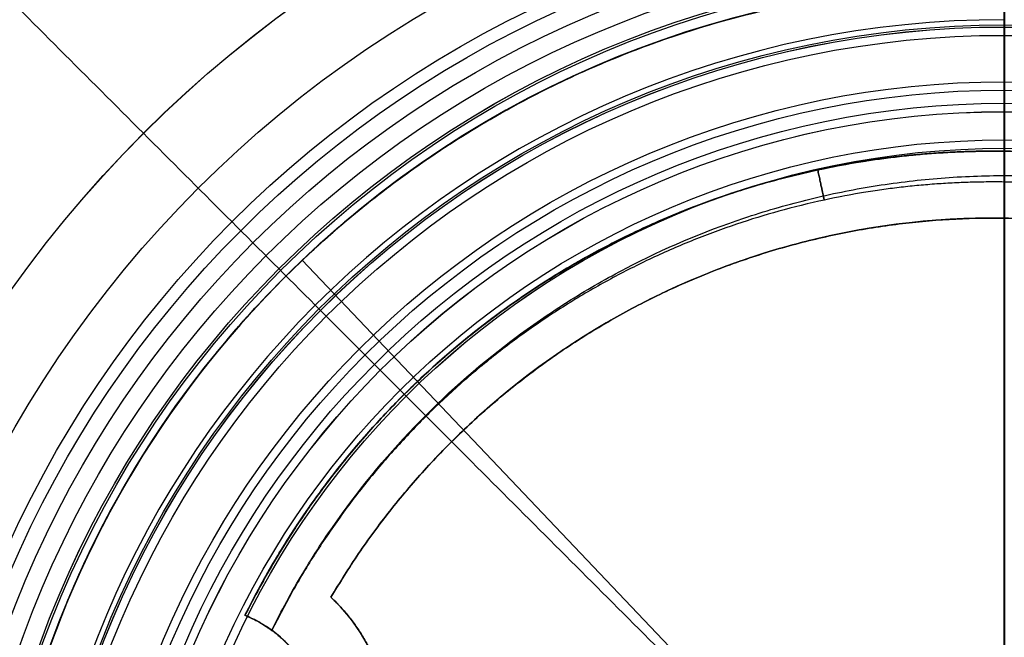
# Model space of a CAD drawing. Header units: millimetres. Extents: x -178 to 179, y -179 to 178.
# Tile 8 of 13: x -58 to 1, y 21 to 58. Entities that reach past the tile are written whole.
import ezdxf

# ---------------------------------------------------------------- set-up
doc = ezdxf.new("R2010")
doc.units = ezdxf.units.MM
doc.header["$MEASUREMENT"] = 0
for name, color, linetype in [('ANELLO DIFFUSORE', 15, 'Continuous'), ('DIFFUSORE', 160, 'Continuous'), ('PREDEFINITO', 7, 'Continuous')]:
    doc.layers.add(name, color=color, linetype=linetype)

# ---------------------------------------------------------------- blocks, each defined once
blk = doc.blocks.new('__148_ PIASTRA IP')
at = {"layer": 'PREDEFINITO'}
for p, q in [((-44.881, 10.084), (-44.881, 10.084, 23)), ((-49.437, 7.479, 3), (-49.437, 7.479, 6.427)), ((-49.437, 7.479, 24.348), (-49.437, 7.479, 26.427)), ((-49.437, 7.479, 19.348), (-49.437, 7.479, 21.427)), ((-49.437, 7.479, 14.348), (-49.437, 7.479, 16.427)), ((-49.437, 7.479, 9.348), (-49.437, 7.479, 11.427))]:
    blk.add_line(p, q, dxfattribs=at)
blk.add_circle((0, 0, 1.5), 60, dxfattribs=at)
for centre, radius, start, end in [((0, 0), 60, 0, 180), ((0, 0, 24.881), 50, 98.60244, 171.39756), ((0, 0, 19.881), 50, 98.60244, 171.39756), ((0, 0, 14.881), 50, 98.60244, 171.39756), ((0, 0, 9.881), 50, 98.60244, 171.39756), ((0, 0, 4.713), 50, 98.60244, 171.39756), ((0, 0, 11.5), 46, 102.90845, 167.33692), ((-49.658, 0, 11.5), 11.158, 295.34928, 64.65072), ((-50, 0, 15.5), 7.5, 274.30122, 85.69878), ((-50, 0, 28), 7.5, 288.39066, 71.60934)]:
    blk.add_arc(centre, radius, start, end, dxfattribs=at)
for points, weights, knots in [([(-60, 0, 3), (-60, 60, 3), (0, 60, 3), (60, 60, 3), (60, 0, 3)], [1, 0.707106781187, 1, 0.707106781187, 1], [188.495559, 188.495559, 188.495559, 282.743339, 282.743339, 376.991118, 376.991118, 376.991118]), ([(-7.479, 49.437, 5.414), (-16.819, 48.025, 5.57), (-25, 43.301, 5.706), (-45.838, 31.27, 6.053), (-49.437, 7.479, 6.427)], [0.475391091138, 0.482243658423, 0.506656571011, 0.448786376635, 0.489590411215], [0.07030829, 0.07030829, 0.07030829, 0.07575758, 0.07575758, 0.08867497, 0.08867497, 0.08867497]), ([(-49.437, 7.479, 24.348), (-45.838, 31.27, 23.975), (-25, 43.301, 23.627), (-16.819, 48.025, 23.491), (-7.479, 49.437, 23.335)], [0.489590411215, 0.448786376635, 0.506656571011, 0.482243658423, 0.475391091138], [-0.36140224, -0.36140224, -0.36140224, -0.34848485, -0.34848485, -0.34303556, -0.34303556, -0.34303556]), ([(-49.437, 7.479, 19.348), (-45.838, 31.27, 18.975), (-25, 43.301, 18.627), (-16.819, 48.025, 18.491), (-7.479, 49.437, 18.335)], [0.489590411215, 0.448786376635, 0.506656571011, 0.482243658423, 0.475391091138], [-0.27049315, -0.27049315, -0.27049315, -0.25757576, -0.25757576, -0.25212647, -0.25212647, -0.25212647]), ([(-7.479, 49.437, 25.414), (-16.819, 48.025, 25.57), (-25, 43.301, 25.706), (-45.838, 31.27, 26.053), (-49.437, 7.479, 26.427)], [0.475391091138, 0.482243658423, 0.506656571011, 0.448786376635, 0.489590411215], [0.43394465, 0.43394465, 0.43394465, 0.43939394, 0.43939394, 0.45231133, 0.45231133, 0.45231133]), ([(-7.116, 47.63, 6.873), (-16.16, 46.279, 7.03), (-24.079, 41.706, 7.167), (-44.197, 30.091, 7.515), (-47.63, 7.116, 7.889)], [0.938161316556, 0.951583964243, 1, 0.885541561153, 0.966653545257], [274.042626, 274.042626, 274.042626, 295.392548, 295.392548, 345.865057, 345.865057, 345.865057]), ([(-7.116, 47.63, 21.873), (-16.16, 46.279, 22.03), (-24.079, 41.706, 22.167), (-44.197, 30.091, 22.515), (-47.63, 7.116, 22.889)], [0.938161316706, 0.951583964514, 1, 0.885541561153, 0.966653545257], [1337.455799, 1337.455799, 1337.455799, 1358.805721, 1358.805721, 1409.27823, 1409.27823, 1409.27823]), ([(-7.116, 47.63, 11.873), (-16.16, 46.279, 12.03), (-24.079, 41.706, 12.167), (-44.197, 30.091, 12.515), (-47.63, 7.116, 12.889)], [0.93816131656, 0.951583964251, 1, 0.885541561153, 0.966653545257], [628.513683, 628.513683, 628.513683, 649.863606, 649.863606, 700.336115, 700.336115, 700.336115]), ([(-7.116, 47.63, 16.873), (-16.16, 46.279, 17.03), (-24.079, 41.706, 17.167), (-44.197, 30.091, 17.515), (-47.63, 7.116, 17.889)], [0.93816131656, 0.951583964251, 1, 0.885541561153, 0.966653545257], [982.984741, 982.984741, 982.984741, 1004.334663, 1004.334663, 1054.807172, 1054.807172, 1054.807172]), ([(-7.116, 47.63, 26.873), (-16.16, 46.279, 27.03), (-24.079, 41.706, 27.167), (-44.197, 30.091, 27.515), (-47.63, 7.116, 27.889)], [0.938161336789, 0.951584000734, 1, 0.885541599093, 0.966653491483], [1691.926873, 1691.926873, 1691.926873, 1713.276779, 1713.276779, 1763.749271, 1763.749271, 1763.749271]), ([(-44.881, -10.084, 23), (-38.5, -7.061, 23), (-38.5, 0, 23), (-38.5, 7.061, 23), (-44.881, 10.084, 23)], [1, 0.845025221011, 1, 0.845025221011, 1], [-25.181563, -25.181563, -25.181563, -12.590781, -12.590781, 0, 0, 0]), ([(-44.881, 10.084), (-38.5, 7.061), (-38.5, 0), (-38.5, -7.061), (-44.881, -10.084)], [1, 0.845025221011, 1, 0.845025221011, 1], [0, 0, 0, 12.590781, 12.590781, 25.181563, 25.181563, 25.181563]), ([(-49.437, 7.479, 3), (-43.31, 7.018, 3), (-42.557, 0.92, 3), (-41.803, -5.178, 3), (-47.634, -7.117, 3)], [1, 0.773541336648, 1, 0.773541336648, 1], [0, 0, 0, 10.295792, 10.295792, 20.591584, 20.591584, 20.591584])]:
    blk.add_rational_spline(points, weights, degree=2, knots=knots, dxfattribs=at)
for points, weights, degree in [([(-7.479, 49.437, 3), (-43.924, 43.924, 3), (-49.437, 7.479, 3)], [1, 0.804919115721, 1], 2), ([(-44.881, 10.084, 23), (-38.527, 38.363, 23), (-10.276, 44.837, 23)], [1, 0.846060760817, 1], 2), ([(-10.276, 44.837), (-38.527, 38.363), (-44.881, 10.084)], [1, 0.846060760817, 1], 2), ([(-47.63, 7.116, 27.889), (-47.63, 7.116, 27.925), (-47.631, 7.116, 27.963), (-47.634, 7.117, 28)], [0.966648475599, 0.943583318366, 0.921343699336, 0.89992961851], 3)]:
    blk.add_rational_spline(points, weights, degree=degree, dxfattribs=at)
for points, knots in [([(-49.437, 7.479, 21.427), (-49.037, 10.124, 21.385), (-48.43, 12.705, 21.343), (-46.834, 17.704, 21.258), (-45.845, 20.124, 21.214), (-43.508, 24.776, 21.128), (-42.159, 27.008, 21.084), (-39.122, 31.245, 20.998), (-37.435, 33.249, 20.955), (-33.734, 37, 20.87), (-31.718, 38.745, 20.828), (-28.46, 41.132, 20.766), (-27.335, 41.889, 20.746), (-25.008, 43.318, 20.706), (-23.806, 43.99, 20.686), (-20.169, 45.833, 20.626), (-17.679, 46.845, 20.584), (-12.625, 48.452, 20.5), (-10.061, 49.047, 20.457), (-7.479, 49.437, 20.414)], [-0.36140224, -0.36140224, -0.36140224, -0.36140224, -0.35910666, -0.35910666, -0.35681176, -0.35681176, -0.35451369, -0.35451369, -0.35221992, -0.35221992, -0.34992309, -0.34992309, -0.34877532, -0.34877532, -0.34762756, -0.34762756, -0.34533033, -0.34533033, -0.34303556, -0.34303556, -0.34303556, -0.34303556]), ([(-7.479, 49.437, 13.335), (-10.063, 49.047, 13.378), (-12.629, 48.452, 13.421), (-17.682, 46.844, 13.505), (-20.169, 45.832, 13.547), (-23.804, 43.991, 13.607), (-25.007, 43.319, 13.627), (-27.334, 41.89, 13.667), (-28.459, 41.133, 13.687), (-31.716, 38.747, 13.749), (-33.73, 37.003, 13.791), (-37.432, 33.253, 13.876), (-39.12, 31.248, 13.919), (-42.156, 27.012, 14.005), (-43.505, 24.781, 14.049), (-45.844, 20.127, 14.135), (-46.834, 17.705, 14.179), (-48.43, 12.704, 14.264), (-49.037, 10.124, 14.306), (-49.437, 7.479, 14.348)], [0.16121738, 0.16121738, 0.16121738, 0.16121738, 0.16351365, 0.16351365, 0.16580882, 0.16580882, 0.16695669, 0.16695669, 0.16810457, 0.16810457, 0.17039974, 0.17039974, 0.17269479, 0.17269479, 0.17499165, 0.17499165, 0.17728899, 0.17728899, 0.17958406, 0.17958406, 0.17958406, 0.17958406]), ([(-49.437, 7.479, 16.427), (-49.037, 10.124, 16.385), (-48.43, 12.705, 16.343), (-46.834, 17.704, 16.258), (-45.845, 20.124, 16.214), (-43.508, 24.776, 16.128), (-42.159, 27.008, 16.084), (-39.122, 31.245, 15.998), (-37.435, 33.249, 15.955), (-33.734, 37, 15.87), (-31.718, 38.745, 15.828), (-28.46, 41.132, 15.766), (-27.335, 41.889, 15.746), (-25.008, 43.318, 15.706), (-23.806, 43.99, 15.686), (-20.169, 45.833, 15.626), (-17.679, 46.845, 15.584), (-12.625, 48.452, 15.5), (-10.061, 49.047, 15.457), (-7.479, 49.437, 15.414)], [-0.27049315, -0.27049315, -0.27049315, -0.27049315, -0.26819757, -0.26819757, -0.26590267, -0.26590267, -0.2636046, -0.2636046, -0.26131083, -0.26131083, -0.259014, -0.259014, -0.25786623, -0.25786623, -0.25671846, -0.25671846, -0.25442124, -0.25442124, -0.25212647, -0.25212647, -0.25212647, -0.25212647]), ([(-7.479, 49.437, 8.335), (-10.063, 49.047, 8.378), (-12.629, 48.452, 8.421), (-17.682, 46.844, 8.505), (-20.169, 45.832, 8.547), (-23.804, 43.991, 8.607), (-25.007, 43.319, 8.627), (-27.334, 41.89, 8.667), (-28.459, 41.133, 8.687), (-31.716, 38.747, 8.749), (-33.73, 37.003, 8.791), (-37.432, 33.253, 8.876), (-39.12, 31.248, 8.919), (-42.156, 27.012, 9.005), (-43.505, 24.781, 9.049), (-45.844, 20.127, 9.135), (-46.834, 17.705, 9.179), (-48.43, 12.704, 9.264), (-49.037, 10.124, 9.306), (-49.437, 7.479, 9.348)], [0.07030829, 0.07030829, 0.07030829, 0.07030829, 0.07260456, 0.07260456, 0.07489972, 0.07489972, 0.0760476, 0.0760476, 0.07719547, 0.07719547, 0.07949065, 0.07949065, 0.0817857, 0.0817857, 0.08408256, 0.08408256, 0.0863799, 0.0863799, 0.08867497, 0.08867497, 0.08867497, 0.08867497]), ([(-49.437, 7.479, 11.427), (-49.037, 10.124, 11.385), (-48.43, 12.705, 11.343), (-46.834, 17.704, 11.258), (-45.845, 20.124, 11.214), (-43.508, 24.776, 11.128), (-42.159, 27.008, 11.084), (-39.122, 31.245, 10.998), (-37.435, 33.249, 10.955), (-33.734, 37, 10.87), (-31.718, 38.745, 10.828), (-28.46, 41.132, 10.766), (-27.335, 41.889, 10.746), (-25.008, 43.318, 10.706), (-23.806, 43.99, 10.686), (-20.169, 45.833, 10.626), (-17.679, 46.845, 10.584), (-12.625, 48.452, 10.5), (-10.061, 49.047, 10.457), (-7.479, 49.437, 10.414)], [-0.17958406, -0.17958406, -0.17958406, -0.17958406, -0.17728848, -0.17728848, -0.17499358, -0.17499358, -0.17269551, -0.17269551, -0.17040174, -0.17040174, -0.16810491, -0.16810491, -0.16695714, -0.16695714, -0.16580937, -0.16580937, -0.16351215, -0.16351215, -0.16121738, -0.16121738, -0.16121738, -0.16121738]), ([(-47.634, 7.117, 28), (-47.539, 7.754, 28), (-47.432, 8.391, 28), (-47.193, 9.656, 28), (-47.061, 10.284, 28), (-46.629, 12.157, 28), (-46.293, 13.39, 28), (-45.142, 17.042, 28), (-44.184, 19.417, 28), (-41.878, 24.036, 28), (-40.549, 26.239, 28), (-38.295, 29.385, 28), (-37.505, 30.4, 28), (-35.857, 32.355, 28), (-34.997, 33.296, 28), (-32.314, 36.013, 28), (-30.387, 37.683, 28), (-27.283, 39.969, 28), (-26.211, 40.694, 28), (-24.024, 42.052, 28), (-22.905, 42.686, 28), (-20.617, 43.869, 28), (-19.445, 44.417, 28), (-17.081, 45.414, 28), (-15.885, 45.864, 28), (-12.257, 47.073, 28), (-9.786, 47.692, 28), (-7.261, 48.122, 28)], [0.18583986, 0.18583986, 0.18583986, 0.18583986, 0.1877496, 0.1877496, 0.18965934, 0.18965934, 0.19347882, 0.19347882, 0.20111778, 0.20111778, 0.20875674, 0.20875674, 0.21257621, 0.21257621, 0.21639569, 0.21639569, 0.22403465, 0.22403465, 0.22785413, 0.22785413, 0.23167361, 0.23167361, 0.23549309, 0.23549309, 0.23931257, 0.23931257, 0.24695152, 0.24695152, 0.24695152, 0.24695152]), ([(-49.437, 7.479, 6.427), (-49.296, 7.468, 6.394), (-49.158, 7.454, 6.382), (-48.886, 7.418, 6.396), (-48.752, 7.396, 6.422), (-48.502, 7.35, 6.507), (-48.386, 7.325, 6.565), (-48.177, 7.276, 6.708), (-48.084, 7.252, 6.792), (-47.855, 7.189, 7.051), (-47.76, 7.158, 7.24), (-47.648, 7.122, 7.589), (-47.63, 7.116, 7.749), (-47.63, 7.116, 7.889)], [-0.005658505, -0.005658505, -0.005658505, -0.005658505, -0.005315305, -0.005315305, -0.004950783, -0.004950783, -0.004597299, -0.004597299, -0.004269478, -0.004269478, -0.00361744, -0.00361744, -0.002965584, -0.002965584, -0.002965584, -0.002965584]), ([(-47.63, 7.116, 7.889), (-47.63, 7.116, 8.028), (-47.648, 7.122, 8.188), (-47.76, 7.158, 8.536), (-47.855, 7.189, 8.725), (-48.083, 7.251, 8.983), (-48.173, 7.275, 9.064), (-48.381, 7.324, 9.206), (-48.498, 7.349, 9.266), (-48.751, 7.396, 9.352), (-48.887, 7.418, 9.379), (-49.163, 7.454, 9.392), (-49.303, 7.469, 9.379), (-49.437, 7.479, 9.348)], [-0.002965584, -0.002965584, -0.002965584, -0.002965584, -0.002292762, -0.002292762, -0.001620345, -0.001620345, -0.001283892, -0.001283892, -0.000947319, -0.000947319, -0.000611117, -0.000611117, -0.000274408, -0.000274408, -0.000274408, -0.000274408]), ([(-49.437, 7.479, 21.427), (-49.296, 7.468, 21.394), (-49.158, 7.454, 21.382), (-48.886, 7.418, 21.396), (-48.752, 7.396, 21.422), (-48.502, 7.35, 21.507), (-48.386, 7.325, 21.565), (-48.177, 7.276, 21.708), (-48.084, 7.252, 21.792), (-47.855, 7.189, 22.051), (-47.76, 7.158, 22.24), (-47.648, 7.122, 22.589), (-47.63, 7.116, 22.749), (-47.63, 7.116, 22.889)], [-0.005658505, -0.005658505, -0.005658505, -0.005658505, -0.005315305, -0.005315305, -0.004950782, -0.004950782, -0.004597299, -0.004597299, -0.004269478, -0.004269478, -0.00361744, -0.00361744, -0.002965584, -0.002965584, -0.002965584, -0.002965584]), ([(-47.63, 7.116, 22.889), (-47.63, 7.116, 23.028), (-47.648, 7.122, 23.188), (-47.76, 7.158, 23.536), (-47.855, 7.189, 23.725), (-48.083, 7.251, 23.983), (-48.173, 7.275, 24.064), (-48.381, 7.324, 24.206), (-48.498, 7.349, 24.266), (-48.751, 7.396, 24.352), (-48.887, 7.418, 24.379), (-49.163, 7.454, 24.392), (-49.303, 7.469, 24.379), (-49.437, 7.479, 24.348)], [-0.002965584, -0.002965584, -0.002965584, -0.002965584, -0.002292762, -0.002292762, -0.001620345, -0.001620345, -0.001283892, -0.001283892, -0.000947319, -0.000947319, -0.000611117, -0.000611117, -0.000274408, -0.000274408, -0.000274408, -0.000274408]), ([(-49.437, 7.479, 11.427), (-49.296, 7.468, 11.394), (-49.158, 7.454, 11.382), (-48.886, 7.418, 11.396), (-48.752, 7.396, 11.422), (-48.502, 7.35, 11.507), (-48.386, 7.325, 11.565), (-48.177, 7.276, 11.708), (-48.084, 7.252, 11.792), (-47.855, 7.189, 12.051), (-47.76, 7.158, 12.24), (-47.648, 7.122, 12.589), (-47.63, 7.116, 12.749), (-47.63, 7.116, 12.889)], [-0.005658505, -0.005658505, -0.005658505, -0.005658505, -0.005315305, -0.005315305, -0.004950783, -0.004950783, -0.004597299, -0.004597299, -0.004269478, -0.004269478, -0.00361744, -0.00361744, -0.002965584, -0.002965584, -0.002965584, -0.002965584]), ([(-47.63, 7.116, 12.889), (-47.63, 7.116, 13.028), (-47.648, 7.122, 13.188), (-47.76, 7.158, 13.536), (-47.855, 7.189, 13.725), (-48.083, 7.251, 13.983), (-48.173, 7.275, 14.064), (-48.381, 7.324, 14.206), (-48.498, 7.349, 14.266), (-48.751, 7.396, 14.352), (-48.887, 7.418, 14.379), (-49.163, 7.454, 14.392), (-49.303, 7.469, 14.379), (-49.437, 7.479, 14.348)], [-0.002965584, -0.002965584, -0.002965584, -0.002965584, -0.002292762, -0.002292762, -0.001620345, -0.001620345, -0.001283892, -0.001283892, -0.000947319, -0.000947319, -0.000611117, -0.000611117, -0.000274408, -0.000274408, -0.000274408, -0.000274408]), ([(-49.437, 7.479, 16.427), (-49.296, 7.468, 16.394), (-49.158, 7.454, 16.382), (-48.886, 7.418, 16.396), (-48.752, 7.396, 16.422), (-48.502, 7.35, 16.507), (-48.386, 7.325, 16.565), (-48.177, 7.276, 16.708), (-48.084, 7.252, 16.792), (-47.855, 7.189, 17.051), (-47.76, 7.158, 17.24), (-47.648, 7.122, 17.589), (-47.63, 7.116, 17.749), (-47.63, 7.116, 17.889)], [-0.005658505, -0.005658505, -0.005658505, -0.005658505, -0.005315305, -0.005315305, -0.004950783, -0.004950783, -0.004597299, -0.004597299, -0.004269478, -0.004269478, -0.00361744, -0.00361744, -0.002965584, -0.002965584, -0.002965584, -0.002965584]), ([(-47.63, 7.116, 17.889), (-47.63, 7.116, 18.028), (-47.648, 7.122, 18.188), (-47.76, 7.158, 18.536), (-47.855, 7.189, 18.725), (-48.083, 7.251, 18.983), (-48.173, 7.275, 19.064), (-48.381, 7.324, 19.206), (-48.498, 7.349, 19.266), (-48.751, 7.396, 19.352), (-48.887, 7.418, 19.379), (-49.163, 7.454, 19.392), (-49.303, 7.469, 19.379), (-49.437, 7.479, 19.348)], [-0.002965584, -0.002965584, -0.002965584, -0.002965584, -0.002292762, -0.002292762, -0.001620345, -0.001620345, -0.001283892, -0.001283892, -0.000947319, -0.000947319, -0.000611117, -0.000611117, -0.000274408, -0.000274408, -0.000274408, -0.000274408]), ([(-49.437, 7.479, 26.427), (-49.296, 7.468, 26.394), (-49.158, 7.454, 26.382), (-48.886, 7.418, 26.396), (-48.752, 7.396, 26.422), (-48.502, 7.35, 26.507), (-48.386, 7.325, 26.565), (-48.177, 7.276, 26.708), (-48.084, 7.252, 26.792), (-47.855, 7.189, 27.051), (-47.76, 7.158, 27.241), (-47.648, 7.122, 27.589), (-47.63, 7.116, 27.749), (-47.63, 7.116, 27.889)], [-0.005658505, -0.005658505, -0.005658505, -0.005658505, -0.005315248, -0.005315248, -0.004950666, -0.004950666, -0.004597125, -0.004597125, -0.004268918, -0.004268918, -0.003617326, -0.003617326, -0.002965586, -0.002965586, -0.002965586, -0.002965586])]:
    blk.add_open_spline(points, degree=3, knots=knots, dxfattribs=at)
at = {"layer": 'PREDEFINITO', "extrusion": (-0.866025, -0.5, 1.14551e-14)}
blk.add_rational_spline([(-24.079, 41.706, 7.167), (-24.079, 41.706, 6.279), (-24.415, 42.287, 5.432), (-25, 43.301, 5.706)], [1, 0.628205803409, 0.463757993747, 0.506656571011], degree=3, dxfattribs=at)
at = {"layer": 'PREDEFINITO', "extrusion": (-0.866025, -0.5, -1.47387e-14)}
blk.add_rational_spline([(-25, 43.301, 8.627), (-24.415, 42.287, 8.901), (-24.079, 41.706, 8.054), (-24.079, 41.706, 7.167)], [0.506656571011, 0.463757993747, 0.628205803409, 1], degree=3, dxfattribs=at)
at = {"layer": 'PREDEFINITO', "extrusion": (-0.866025, -0.5, 1.06781e-14)}
blk.add_rational_spline([(-24.079, 41.706, 22.167), (-24.079, 41.706, 21.279), (-24.415, 42.287, 20.432), (-25, 43.301, 20.706)], [1, 0.628205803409, 0.463757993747, 0.506656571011], degree=3, dxfattribs=at)
at = {"layer": 'PREDEFINITO', "extrusion": (-0.866025, -0.5, -1.23324e-14)}
blk.add_rational_spline([(-25, 43.301, 23.627), (-24.415, 42.287, 23.901), (-24.079, 41.706, 23.054), (-24.079, 41.706, 22.167)], [0.506656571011, 0.463757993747, 0.628205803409, 1], degree=3, dxfattribs=at)
at = {"layer": 'PREDEFINITO', "extrusion": (-0.866025, -0.5, 1.28588e-14)}
blk.add_rational_spline([(-24.079, 41.706, 12.167), (-24.079, 41.706, 11.279), (-24.415, 42.287, 10.432), (-25, 43.301, 10.706)], [1, 0.628205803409, 0.463757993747, 0.506656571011], degree=3, dxfattribs=at)
at = {"layer": 'PREDEFINITO', "extrusion": (-0.866025, -0.5, -9.37463e-15)}
blk.add_rational_spline([(-25, 43.301, 13.627), (-24.415, 42.287, 13.901), (-24.079, 41.706, 13.054), (-24.079, 41.706, 12.167)], [0.506656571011, 0.463757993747, 0.628205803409, 1], degree=3, dxfattribs=at)
at = {"layer": 'PREDEFINITO', "extrusion": (-0.866025, -0.5, 1.61925e-14)}
blk.add_rational_spline([(-24.079, 41.706, 17.167), (-24.079, 41.706, 16.279), (-24.415, 42.287, 15.432), (-25, 43.301, 15.706)], [1, 0.628205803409, 0.463757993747, 0.506656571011], degree=3, dxfattribs=at)
at = {"layer": 'PREDEFINITO', "extrusion": (-0.866025, -0.5, -1.05778e-14)}
blk.add_rational_spline([(-25, 43.301, 18.627), (-24.415, 42.287, 18.901), (-24.079, 41.706, 18.054), (-24.079, 41.706, 17.167)], [0.506656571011, 0.463757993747, 0.628205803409, 1], degree=3, dxfattribs=at)
at = {"layer": 'PREDEFINITO', "extrusion": (-0.866025, -0.5, 1.05778e-14)}
blk.add_rational_spline([(-24.079, 41.706, 27.167), (-24.079, 41.706, 26.279), (-24.415, 42.287, 25.432), (-25, 43.301, 25.706)], [1, 0.628205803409, 0.463757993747, 0.506656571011], degree=3, dxfattribs=at)
at = {"layer": 'PREDEFINITO', "extrusion": (0.866025, 0.5, 6.96183e-15)}
blk.add_rational_spline([(-24.206, 41.925, 28), (-24.116, 41.771, 27.733), (-24.079, 41.706, 27.442), (-24.079, 41.706, 27.167)], [0.642920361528, 0.725853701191, 0.844880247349, 1], degree=3, dxfattribs=at)
blk = doc.blocks.new('__145_ PIASTRA ESTERICA')
at = {"layer": 'PREDEFINITO'}
for p, q in [((0, 4, 2), (0, 60, 2)), ((0, 60), (0, 60, 2)), ((0, 4), (0, 60))]:
    blk.add_line(p, q, dxfattribs=at)
blk.add_circle((0, 0, 1), 60, dxfattribs=at)
for start, end in [(0, 180), (180, 360)]:
    blk.add_arc((0, 0), 60, start, end, dxfattribs=at)
for points, knots in [([(-60, 0, 2), (-60, 60, 2), (0, 60, 2), (60, 60, 2), (60, 0, 2)], [188.495559, 188.495559, 188.495559, 282.743339, 282.743339, 376.991118, 376.991118, 376.991118]), ([(60, 0, 2), (60, -60, 2), (0, -60, 2), (-60, -60, 2), (-60, 0, 2)], [0, 0, 0, 94.24778, 94.24778, 188.495559, 188.495559, 188.495559])]:
    blk.add_rational_spline(points, [1, 0.707106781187, 1, 0.707106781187, 1], degree=2, knots=knots, dxfattribs=at)

msp = doc.modelspace()

# ---------------------------------------------------------------- linework, layer by layer
at = {"layer": 'ANELLO DIFFUSORE'}
for p, q in [((0.624, 64.153, 234.846), (0.624, 57.415, 234.858)), ((0.624, 54.147, 231.543), (0.624, 60.926, 231.548)), ((0.624, 57.415, 234.858), (0.624, 57.418, 244.559)), ((0.624, 56.918, 245.059), (0.624, 52.857, 245.054)), ((0.624, 54.147, 230.044), (0.624, 54.147, 231.543)), ((0.624, 50.67, 229.542), (0.624, 53.648, 229.544)), ((0.624, 52.358, 244.554), (0.624, 52.355, 236.547)), ((0.624, 52.355, 236.547), (0.624, 50.67, 236.545)), ((0.624, 50.17, 236.045), (0.624, 50.17, 230.042))]:
    msp.add_line(p, q, dxfattribs=at)
for centre, radius in [((0.624, -0.397, 233.458), 72.777), ((0.624, -0.397, 234.166), 72.775), ((0.624, -0.397, 234.873), 72.773), ((0.624, -0.397, 230.004), 68.147), ((0.624, -0.397, 230.539), 65.301), ((0.624, -0.397, 234.846), 64.55), ((0.624, -0.397, 230.971), 64.55), ((0.624, -0.397, 226.55), 63.517), ((0.624, -0.397, 226.55), 62.42), ((0.624, -0.397, 231.548), 61.324), ((0.624, -0.397, 229.049), 61.324), ((0.624, -0.397, 226.55), 61.323), ((0.624, -0.397, 234.852), 61.181), ((0.624, -0.397, 231.545), 57.934), ((0.624, -0.397, 244.559), 57.816), ((0.624, -0.397, 234.858), 57.813), ((0.624, -0.397, 245.059), 57.315), ((0.624, -0.397, 231.543), 54.545), ((0.624, -0.397, 230.044), 54.545), ((0.624, -0.397, 229.544), 54.045), ((0.624, -0.397, 245.054), 53.255), ((0.624, -0.397, 244.554), 52.755), ((0.624, -0.397, 236.547), 52.752), ((0.624, -0.397, 236.545), 51.067), ((0.624, -0.397, 229.542), 51.067), ((0.624, -0.397, 236.045), 50.568), ((0.624, -0.397, 230.042), 50.567)]:
    msp.add_circle(centre, radius, dxfattribs=at)
at = {"layer": 'ANELLO DIFFUSORE', "extrusion": (1, 0, 0)}
for centre, start, end in [((56.918, 244.559, 0.624), 359.98209, 90.06499), ((53.647, 230.044, 0.624), 270.03326, 0), ((52.858, 244.554, 0.624), 90.06499, 179.9797), ((50.67, 236.045, 0.624), 90.06738, 179.99296), ((50.67, 230.042, 0.624), 179.99296, 270.03326)]:
    msp.add_arc(centre, 0.5, start, end, dxfattribs=at)
at = {"layer": 'DIFFUSORE'}
for p, q in [((0.624, 122.103, 235.047), (0.624, 57.853, 235.047)), ((0.624, 57.853, 238.047), (0.624, 122.103, 238.047)), ((0.624, 57.853, 235.047), (0.624, 122.103, 235.047)), ((0.624, 122.103, 238.047), (0.624, 57.853, 238.047)), ((0.624, 57.853, 238.047), (0.624, 57.853, 235.047)), ((0.624, 57.853, 235.047), (0.624, 57.853, 238.047))]:
    msp.add_line(p, q, dxfattribs=at)
msp.add_lwpolyline([(0.624, -58.647), (0.624, 57.853)], dxfattribs=at)
for centre, radius in [((0.624, -0.397, 279.346), 174.356), ((0.624, -0.397, 279.815), 171.392), ((0.624, -0.397, 337.485), 138.7), ((0.624, -0.397, 337.485), 138.7), ((0.624, -0.397, 334.631), 137.774), ((0.624, -0.397, 334.631), 137.774), ((0.624, -0.397, 340.735), 126.045), ((0.624, -0.397, 337.789), 125.481), ((0.624, -0.397, 235.047), 122.5), ((0.624, -0.397, 235.047), 122.5), ((0.624, -0.397, 238.047), 122.5), ((0.624, -0.397, 235.047), 122.5), ((0.624, -0.397, 238.047), 122.5), ((0.624, -0.397, 238.047), 122.5), ((0.624, -0.397, 235.047), 120.383), ((0.624, -0.397, 238.047), 120.383), ((0.624, -0.397, 235.047), 118.265), ((0.624, -0.397, 238.047), 118.265), ((0.624, -0.397, 342.389), 113.085), ((0.624, -0.397, 339.395), 112.892), ((0.624, -0.397, 238.047), 90.375), ((0.624, -0.397, 235.047), 90.375), ((0.624, -0.397, 238.047), 58.25), ((0.624, -0.397, 235.047), 58.25), ((0.624, -0.397, 235.047), 58.25), ((0.624, -0.397, 238.047), 58.25), ((0.624, -0.397, 236.547), 58.25)]:
    msp.add_arc(centre, radius, 90, 269.9921, dxfattribs=at)
at = {"layer": 'DIFFUSORE', "extrusion": (1, 0, 0)}
msp.add_arc((-0.397, -1403.953, 0.624), 1747, 86.29495, 93.70505, dxfattribs=at)
at = {"layer": 'DIFFUSORE'}
for points, knots in [([(0.608, -113.483, 342.389), (-112.469, -113.467, 342.389), (-112.462, -0.39, 342.389), (-112.454, 112.688, 342.389), (0.624, 112.688, 342.389)], [-6.283185, -6.283185, -6.283185, -3.141593, -3.141593, 0, 0, 0]), ([(0.624, -113.483, 342.389), (113.702, -113.483, 342.389), (113.709, -0.405, 342.389), (113.717, 112.672, 342.389), (0.64, 112.688, 342.389)], [0, 0, 0, 3.141593, 3.141593, 6.283185, 6.283185, 6.283185])]:
    msp.add_rational_spline(points, [1, 0.707131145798, 1, 0.707131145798, 1], degree=2, knots=knots, dxfattribs=at)
msp.add_rational_spline([(-112.268, -0.39, 339.395), (-112.26, 112.494, 339.395), (0.624, 112.494, 339.395)], [1, 0.707131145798, 1], degree=2, dxfattribs=at)
at = {"layer": 'DIFFUSORE', "extrusion": (1, -0.000137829, 5.5342e-14)}
msp.add_rational_spline([(0.64, 112.688, 342.389), (0.624, -0.397, 349.712), (0.608, -113.483, 342.389)], [1, 0.99790992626, 1], degree=2, dxfattribs=at)
at = {"layer": 'DIFFUSORE', "extrusion": (1, -0.000137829, 5.54432e-14)}
msp.add_rational_spline([(0.639, 112.494, 339.395), (0.624, -0.397, 346.706), (0.608, -113.289, 339.395)], [1, 0.99790992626, 1], degree=2, dxfattribs=at)
at = {"layer": 'DIFFUSORE', "extrusion": (1, 4.70278e-27, 5.50342e-14)}
msp.add_rational_spline([(0.624, 112.688, 342.389), (0.624, -0.397, 349.712), (0.624, -113.483, 342.389)], [1, 0.99790992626, 1], degree=2, dxfattribs=at)
at = {"layer": 'DIFFUSORE', "extrusion": (1, 4.71895e-27, 5.51287e-14)}
msp.add_rational_spline([(0.624, 112.494, 339.395), (0.624, -0.397, 346.706), (0.624, -113.289, 339.395)], [1, 0.99790992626, 1], degree=2, dxfattribs=at)
at = {"layer": 'DIFFUSORE', "extrusion": (0.707034, -0.70718, 8.66208e-13)}
msp.add_rational_spline([(80.459, 79.421, 339.395), (0.624, -0.397, 346.706), (-79.211, -80.216, 339.395)], [0.853565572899, 0.85178155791, 0.853565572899], degree=2, dxfattribs=at)
at = {"layer": 'DIFFUSORE', "extrusion": (0.707131, 0.707082, -8.27636e-13)}
msp.add_rational_spline([(80.448, -80.227, 339.395), (0.624, -0.397, 346.706), (-79.2, 79.432, 339.395)], [0.853565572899, 0.85178155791, 0.853565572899], degree=2, dxfattribs=at)
at = {"layer": 'PREDEFINITO'}
for centre, radius, end in [((2.192, -3.32, 1.251), 113.48, 180), ((2.192, -3.32, 1.751), 113.48, 270), ((2.192, -3.32, 5.251), 112.48, 180), ((2.192, -3.32, 3.251), 112.48, 270)]:
    msp.add_arc(centre, radius, 0, end, dxfattribs=at)
for points, weights, knots in [([(121.672, -3.32, 3.751), (121.672, -122.8, 3.751), (2.192, -122.8, 3.751), (-117.288, -122.8, 3.751), (-117.288, -3.32, 3.751), (-117.288, 116.16, 3.751), (2.192, 116.16, 3.751), (121.672, 116.16, 3.751), (121.672, -3.32, 3.751)], [1, 0.707106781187, 1, 0.707106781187, 1, 0.707106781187, 1, 0.707106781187, 1], [0, 0, 0, 238.959586, 238.959586, 477.919172, 477.919172, 716.878758, 716.878758, 955.838344, 955.838344, 955.838344]), ([(120.672, -3.32, 3.751), (120.672, -121.8, 3.751), (2.192, -121.8, 3.751), (-116.288, -121.8, 3.751), (-116.288, -3.32, 3.751), (-116.288, 115.16, 3.751), (2.192, 115.16, 3.751), (120.672, 115.16, 3.751), (120.672, -3.32, 3.751)], [1, 0.707106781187, 1, 0.707106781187, 1, 0.707106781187, 1, 0.707106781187, 1], [0, 0, 0, 236.959586, 236.959586, 473.919172, 473.919172, 710.878758, 710.878758, 947.838344, 947.838344, 947.838344]), ([(-114.788, -3.32, 6.251), (-114.788, 113.66, 6.251), (2.192, 113.66, 6.251), (119.172, 113.66, 6.251), (119.172, -3.32, 6.251)], [1, 0.707106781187, 1, 0.707106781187, 1], [0, 0, 0, 183.751429, 183.751429, 367.502858, 367.502858, 367.502858]), ([(119.172, -3.32, 5.251), (119.172, 113.66, 5.251), (2.192, 113.66, 5.251), (-114.788, 113.66, 5.251), (-114.788, -3.32, 5.251)], [1, 0.707106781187, 1, 0.707106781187, 1], [-367.502858, -367.502858, -367.502858, -183.751429, -183.751429, 0, 0, 0]), ([(-114.788, -3.32, 2.251), (-114.788, 113.66, 2.251), (2.192, 113.66, 2.251), (119.172, 113.66, 2.251), (119.172, -3.32, 2.251)], [1, 0.707106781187, 1, 0.707106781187, 1], [0, 0, 0, 183.751429, 183.751429, 367.502858, 367.502858, 367.502858]), ([(119.172, -3.32, 1.251), (119.172, 113.66, 1.251), (2.192, 113.66, 1.251), (-114.788, 113.66, 1.251), (-114.788, -3.32, 1.251)], [1, 0.707106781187, 1, 0.707106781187, 1], [-367.502858, -367.502858, -367.502858, -183.751429, -183.751429, 0, 0, 0]), ([(115.672, -3.32, 2.251), (115.672, 110.16, 2.251), (2.192, 110.16, 2.251), (-111.288, 110.16, 2.251), (-111.288, -3.32, 2.251)], [1, 0.707106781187, 1, 0.707106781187, 1], [-356.507284, -356.507284, -356.507284, -178.253642, -178.253642, 0, 0, 0]), ([(114.672, -3.32, 1.251), (114.672, 109.16, 1.251), (2.192, 109.16, 1.251), (-110.288, 109.16, 1.251), (-110.288, -3.32, 1.251)], [1, 0.707106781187, 1, 0.707106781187, 1], [-353.365691, -353.365691, -353.365691, -176.682846, -176.682846, 0, 0, 0])]:
    msp.add_rational_spline(points, weights, degree=2, knots=knots, dxfattribs=at)

# ---------------------------------------------------------------- block references
for name, p, rotation in [('__145_ PIASTRA ESTERICA', (0, 0, 221), 43.54787152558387), ('__148_ PIASTRA IP', (0, 0, 223), -17.84410020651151)]:
    msp.add_blockref(name, p, dxfattribs=dict(at, rotation=rotation))

doc.saveas('drawing.dxf')
